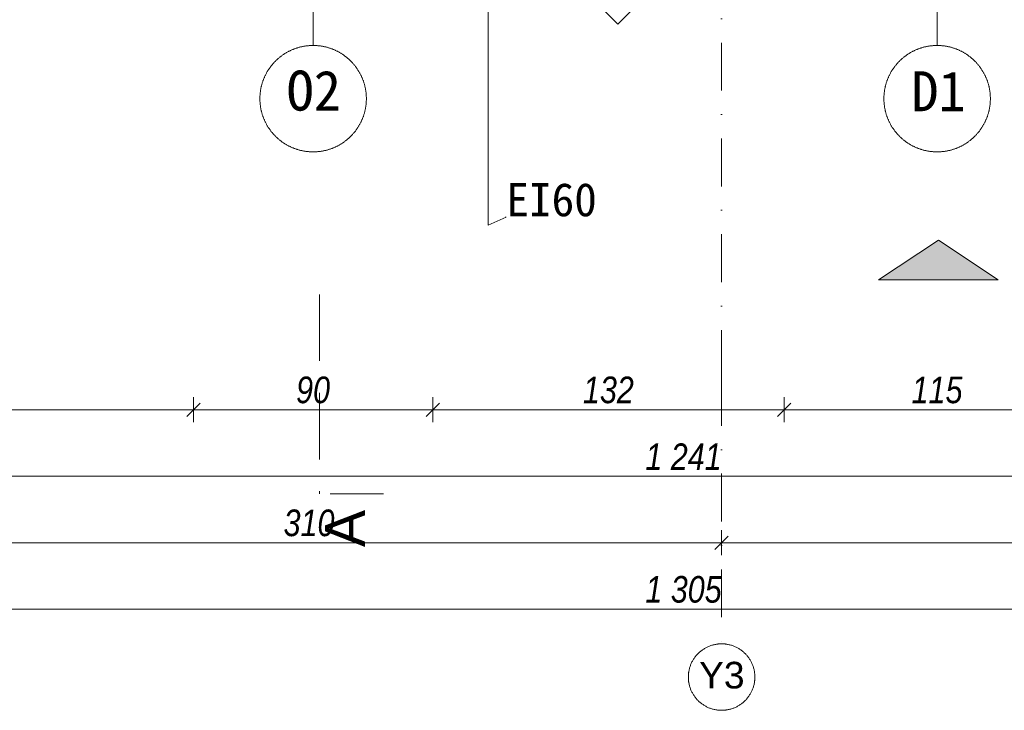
# Model space of a CAD drawing. Header units: millimetres. Extents: x -19278 to 18011, y -32369 to 41467.
# Tile 9 of 64: x -10029 to -6329, y -870 to 1727. Entities that reach past the tile are written whole.
import ezdxf
from ezdxf.xclip import XClip

# ---------------------------------------------------------------- set-up
doc = ezdxf.new("R2010")
doc.units = ezdxf.units.MM
doc.header["$MEASUREMENT"] = 0
doc.header["$XCLIPFRAME"] = 0
doc.linetypes.add('Kropki i Kreski', pattern=[360, 180, -90, 0, -90])
doc.linetypes.add('Przerywana', pattern=[370, 250, -120])
doc.layers.add('2D - Rysunki i Obrazki', color=7, linetype='Continuous')
doc.layers.add('PT.A.01_1_! Strefy Powierzchnie', color=7, linetype='Continuous')
for name, color, linetype, lineweight in [('PT.A.01_1_! Strefy Powierzchnie _Nr_pióra__41_Nr_pióra__7', 7, 'Continuous', 18), ('PT.A.01_1_0_Nr_pióra__101_Nr_pióra__252', 252, 'Continuous', 18), ('PT.A.01_1_0_Nr_pióra__1_Nr_pióra__7', 7, 'Continuous', 18), ('PT.A.01_1_Osie_Nr_pióra__101_Nr_pióra__252', 252, 'Continuous', 18), ('PT.A.01_1_Wymiarowanie_Nr_pióra__40_Nr_pióra__7', 7, 'Continuous', 18), ('PT.A.01_1_Znaczniki drzwi ArchiCADa_Nr_pióra__201_Nr_pióra__7', 7, 'Continuous', 18), ('PT.A.01_1_Znaczniki okien ArchiCADa_Nr_pióra__201_Nr_pióra__7', 7, 'Continuous', 18)]:
    doc.layers.add(name, color=color, linetype=linetype, lineweight=lineweight)
doc.layers.add('PT.A.01_1_0_Nr_pióra__70_Nr_pióra__3', color=7, linetype='Continuous', lineweight=18, true_color=0x00bfbf)
doc.layers.add('PT.A.01_1_Przekroje_Nr_pióra__5_Nr_pióra__17', color=7, linetype='Continuous', lineweight=18, true_color=0x40a5ff)
doc.styles.add('GENERATED_STYLE_1', font='txt')
doc.styles.add('GENERATED_STYLE_4', font='txt')
doc.styles.add('GENERATED_STYLE_6', font='txt')

# ---------------------------------------------------------------- blocks, each defined once
blk = doc.blocks.new('Rysunek_1_1', base_point=(2114.4, 3072.6))
at = {"layer": 'PT.A.01_1_! Strefy Powierzchnie', "linetype": 'Continuous', "lineweight": 0, "true_color": 0xffffff}
blk.add_hatch(color=7, dxfattribs=at).paths.add_polyline_path([(-6801.9, 747.8), (-6351.9, 747.8), (-6576.9, 897.8)])
at = {"layer": 'PT.A.01_1_! Strefy Powierzchnie _Nr_pióra__41_Nr_pióra__7', "linetype": 'Continuous'}
for p, q in [((-6801.9, 747.8), (-6576.9, 897.8)), ((-6351.9, 747.8), (-6576.9, 897.8)), ((-6801.9, 747.8), (-6351.9, 747.8))]:
    blk.add_line(p, q, dxfattribs=at)
at = {"layer": 'PT.A.01_1_0_Nr_pióra__101_Nr_pióra__252', "linetype": 'Continuous', "flags": 128}
blk.add_lwpolyline([(-8268.7, 3029.5), (-8268.7, 953.8), (-8200.4, 984.4), (-8204.2, 984.4)], dxfattribs=at)
at = {"layer": 'PT.A.01_1_0_Nr_pióra__70_Nr_pióra__3', "linetype": 'Continuous'}
for p, q in [((-8050.7, 1979.7), (-7780.9, 1709.9)), ((-7780.9, 1709.9), (-7511.1, 1979.7))]:
    blk.add_line(p, q, dxfattribs=at)
at = {"layer": 'PT.A.01_1_Osie_Nr_pióra__101_Nr_pióra__252', "linetype": 'Kropki i Kreski'}
for q in [(-7391.4, 13044.6), (-7391.4, -620.4)]:
    blk.add_line((-7391.4, 379.6), q, dxfattribs=at)
at = {"layer": 'PT.A.01_1_Osie_Nr_pióra__101_Nr_pióra__252', "linetype": 'Continuous'}
blk.add_line((-7391.4, 379.6), (-7391.3, 379.6), dxfattribs=at)
blk.add_line((-7391.4, 379.6), (-7391.3, 379.6), dxfattribs=at)
blk.add_circle((-7391.4, -745.4), 125, dxfattribs=at)
at = {"layer": 'PT.A.01_1_Przekroje_Nr_pióra__5_Nr_pióra__17', "linetype": 'Przerywana'}
blk.add_line((-8902.1, 693.1), (-8902.1, -56.9), dxfattribs=at)
at = {"layer": 'PT.A.01_1_Przekroje_Nr_pióra__5_Nr_pióra__17', "linetype": 'Continuous'}
blk.add_line((-8862.1, -56.9), (-8662.1, -56.9), dxfattribs=at)
at = {"layer": 'PT.A.01_1_Wymiarowanie_Nr_pióra__40_Nr_pióra__7', "linetype": 'Continuous'}
for p, q in [((-9376.4, 306.6), (-9376.4, 212.8)), ((-9376.4, 306.6), (-9376.4, 212.8)), ((-8476.4, 306.6), (-8476.4, 212.8)), ((-8476.4, 306.6), (-8476.4, 212.8)), ((-7156.4, 306.6), (-7156.4, 212.8)), ((-7156.4, 306.6), (-7156.4, 212.8)), ((-9376.4, 259.7), (-14056.4, 259.7)), ((-9376.4, 259.7), (-14056.4, 259.7)), ((-9401.4, 234.7), (-9351.4, 284.7)), ((-9401.4, 234.7), (-9351.4, 284.7)), ((-8476.4, 259.7), (-9376.4, 259.7)), ((-8476.4, 259.7), (-9376.4, 259.7)), ((-8501.4, 234.7), (-8451.4, 284.7)), ((-8501.4, 234.7), (-8451.4, 284.7)), ((-7156.4, 259.7), (-8476.4, 259.7)), ((-7156.4, 259.7), (-8476.4, 259.7)), ((-7156.4, 259.7), (-8476.4, 259.7)), ((-7181.4, 234.7), (-7131.4, 284.7)), ((-7181.4, 234.7), (-7131.4, 284.7)), ((-6006.4, 259.7), (-7156.4, 259.7)), ((-6006.4, 259.7), (-7156.4, 259.7)), ((-1331.3, 9.7), (-13736.4, 9.7)), ((-1331.3, 9.7), (-13736.4, 9.7)), ((-1331.3, 9.7), (-13736.4, 9.7)), ((-7416.4, -265.3), (-7366.4, -215.3)), ((-7416.4, -265.3), (-7366.4, -215.3)), ((-7391.4, -193.4), (-7391.4, -287.2)), ((-7391.4, -193.4), (-7391.4, -287.2)), ((-7391.4, -240.3), (-10491.4, -240.3)), ((-7391.4, -240.3), (-10491.4, -240.3)), ((-4291.4, -240.3), (-7391.4, -240.3)), ((-1011.3, -490.3), (-14056.4, -490.3))]:
    blk.add_line(p, q, dxfattribs=at)
at = {"layer": 'PT.A.01_1_Znaczniki drzwi ArchiCADa_Nr_pióra__201_Nr_pióra__7', "linetype": 'Continuous'}
blk.add_line((-6581.4, 1629.5), (-6581.4, 3229.5), dxfattribs=at)
for start, end in [(360, 180), (180, 360)]:
    blk.add_arc((-6581.4, 1429.5), 200, start, end, dxfattribs=at)
at = {"layer": 'PT.A.01_1_Znaczniki okien ArchiCADa_Nr_pióra__201_Nr_pióra__7', "linetype": 'Continuous'}
blk.add_line((-8926.4, 1629.5), (-8926.4, 3229.5), dxfattribs=at)
for start, end in [(360, 180), (180, 360)]:
    blk.add_arc((-8926.4, 1429.5), 200, start, end, dxfattribs=at)
at = {"layer": 'PT.A.01_1_0_Nr_pióra__1_Nr_pióra__7', "linetype": 'Continuous', "insert": (-8200.3, 985.3), "char_height": 125, "attachment_point": 7, "style": 'GENERATED_STYLE_1'}
blk.add_mtext('\\A1;{\\fMS Gothic|b0|i0|c238|p49;EI60}', dxfattribs=at)
at = {"layer": 'PT.A.01_1_Osie_Nr_pióra__101_Nr_pióra__252', "linetype": 'Continuous', "insert": (-7476, -738.9), "char_height": 100, "attachment_point": 4, "style": 'GENERATED_STYLE_4'}
blk.add_mtext('\\A1;{\\fArial|b0|i0|c238|p38;Y3}', dxfattribs=at)
at = {"layer": 'PT.A.01_1_Przekroje_Nr_pióra__5_Nr_pióra__17', "linetype": 'Continuous', "insert": (-8731.4, -116.9), "char_height": 150, "attachment_point": 9, "rotation": 90, "style": 'GENERATED_STYLE_4'}
blk.add_mtext('\\A1;{\\fArial|b0|i0|c238|p38;A}', dxfattribs=at)
at = {"layer": 'PT.A.01_1_Wymiarowanie_Nr_pióra__40_Nr_pióra__7', "linetype": 'Continuous', "char_height": 100, "attachment_point": 7, "style": 'GENERATED_STYLE_6'}
for s, insert in [('\\A1;{\\fArial Narrow|b0|i1|c238|p34;90}', (-8990.4, 283.1)), ('\\A1;{\\fArial Narrow|b0|i1|c238|p34;132}', (-7912.4, 283.1)), ('\\A1;{\\fArial Narrow|b0|i1|c238|p34;115}', (-6677.4, 283.1)), ('\\A1;{\\fArial Narrow|b0|i1|c238|p34;1\xa0241}', (-7677.9, 33.1)), ('\\A1;{\\fArial Narrow|b0|i1|c238|p34;310}', (-9037.4, -216.9)), ('\\A1;{\\fArial Narrow|b0|i1|c238|p34;1\xa0305}', (-7677.9, -466.9))]:
    blk.add_mtext(s, dxfattribs=dict(at, insert=insert))
at = {"layer": 'PT.A.01_1_Znaczniki drzwi ArchiCADa_Nr_pióra__201_Nr_pióra__7', "linetype": 'Continuous', "insert": (-6678.1, 1382.4), "char_height": 150, "attachment_point": 7, "style": 'GENERATED_STYLE_1'}
blk.add_mtext('\\A1;{\\fMS Gothic|b0|i0|c238|p49;D1}', dxfattribs=at)
at = {"layer": 'PT.A.01_1_Znaczniki okien ArchiCADa_Nr_pióra__201_Nr_pióra__7', "linetype": 'Continuous', "insert": (-9026.1, 1382.4), "char_height": 150, "attachment_point": 7, "style": 'GENERATED_STYLE_1'}
blk.add_mtext('\\A1;{\\fMS Gothic|b0|i0|c238|p49;O2}', dxfattribs=at)

msp = doc.modelspace()

# ---------------------------------------------------------------- block references
at = {"layer": '2D - Rysunki i Obrazki', "color": 151, "linetype": 'Continuous', "lineweight": 13, "true_color": 0x80c2ff}
ref = msp.add_blockref('Rysunek_1_1', (2114.4, 3072.6), dxfattribs=at)
XClip(ref).set_block_clipping_path([(-11177.5234049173, -36557.2258517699), (29952.3944637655, -28108.1790241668), (15406.2423630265, 42702.4169420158), (-25723.6755056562, 34253.3701144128)])

doc.saveas('drawing.dxf')
